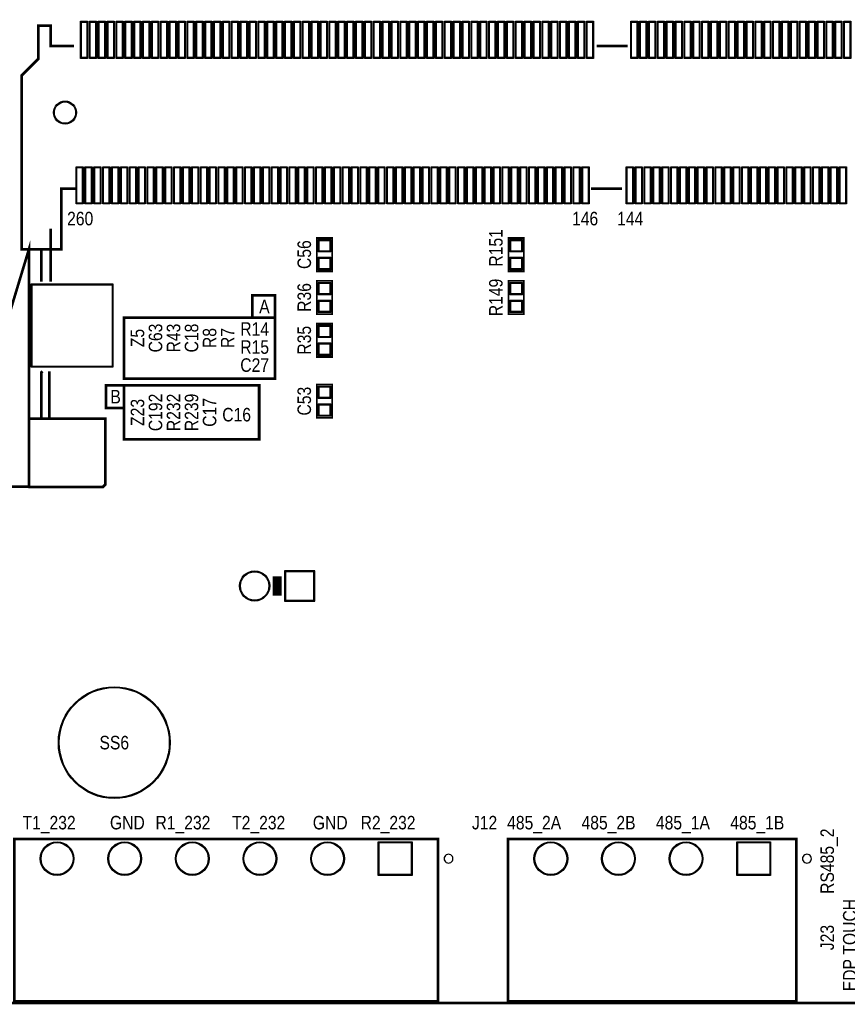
# Model space of a CAD drawing. Extents: x -13 to 137, y 0 to 99.
# Tile 2 of 14: x 10 to 57, y 0 to 55. Entities that reach past the tile are written whole.
import ezdxf
from ezdxf.enums import TextEntityAlignment as Align

# ---------------------------------------------------------------- set-up
doc = ezdxf.new("R2010")
doc.units = 0
for name, color, linetype in [('BG_OUTLINE', 80, 'CONTINUOUS'), ('BG_SILKSCREEN_TOP', 40, 'CONTINUOUS'), ('PG_SILKSCREEN_TOP', 7, 'CONTINUOUS'), ('PIN_SOLDERMASK_TOP', 200, 'CONTINUOUS'), ('PIN_TOP', 92, 'CONTINUOUS'), ('RD_SILKSCREEN_TOP', 6, 'CONTINUOUS')]:
    doc.layers.add(name, color=color, linetype=linetype)

msp = doc.modelspace()

# ---------------------------------------------------------------- linework, layer by layer
at = {"layer": 'BG_OUTLINE'}
msp.add_lwpolyline([(3.048, 0, -0.414214), (0, 3.048), (0, 78.951836, -0.414214), (3.048, 81.999836), (133.951726, 81.999836, -0.414214), (136.999726, 78.951836), (136.999726, 3.048, -0.414214), (133.951726, 0)], format="xyb", close=True, dxfattribs=at)
at = {"layer": 'BG_OUTLINE', "const_width": 0.1524}
msp.add_lwpolyline([(3.048, 0), (133.951726, 0)], dxfattribs=at)
at = {"layer": 'BG_SILKSCREEN_TOP', "const_width": 0.1524}
for points in [[(24.765, 38.608), (24.765, 39.878), (23.495, 39.878), (23.495, 38.608)], [(16.256, 38.608), (24.765, 38.608), (24.765, 35.179), (16.256, 35.179), (16.256, 38.608)], [(16.256, 33.528), (15.24, 33.528), (15.24, 34.798), (23.876, 34.798), (23.876, 31.75), (16.256, 31.75), (16.256, 34.798)]]:
    msp.add_lwpolyline(points, dxfattribs=at)
at = {"layer": 'PG_SILKSCREEN_TOP'}
for points, const_width in [([(13.44422, 53.917596), (12.136882, 53.917596), (12.136882, 55.067708), (11.436858, 55.067708), (11.436858, 53.201824), (10.486898, 52.252118), (10.486898, 42.46753), (12.73683, 42.46753), (12.73683, 45.884338), (13.555726, 45.884338)], 0.150114), ([(44.630594, 53.91785), (42.89298, 53.91785)], 0.150114), ([(44.317158, 45.884846), (42.579544, 45.884846)], 0.150114), ([(12.120372, 43.617896), (12.120372, 40.649144)], 0.150114), ([(10.904728, 29.085286), (8.154416, 29.085286), (8.13689, 29.06776), (8.13689, 33.317434), (10.904728, 42.46753), (10.904728, 29.085286), (10.922508, 29.06776), (15.061946, 29.06776), (15.200376, 29.205936), (15.200376, 32.917638), (10.841228, 32.917638)], 0.150114), ([(27.9908, 43.1038), (27.9908, 41.2242), (27.1272, 41.2242), (27.1272, 43.1038), (27.9908, 43.1038)], 0.1016), ([(38.7858, 43.1038), (38.7858, 41.2242), (37.9222, 41.2242), (37.9222, 43.1038), (38.7858, 43.1038)], 0.1016), ([(11.602974, 40.649144), (11.602974, 42.418)], 0.150114), ([(27.9908, 40.6908), (27.9908, 38.8112), (27.1272, 38.8112), (27.1272, 40.6908), (27.9908, 40.6908)], 0.1016), ([(37.9222, 38.8112), (37.9222, 40.6908), (38.7858, 40.6908), (38.7858, 38.8112), (37.9222, 38.8112)], 0.1016), ([(27.1272, 36.3982), (27.1272, 38.2778), (27.9908, 38.2778), (27.9908, 36.3982), (27.1272, 36.3982)], 0.1016), ([(11.602974, 32.867854), (11.602974, 35.523424), (11.666474, 35.586924)], 0.150114), ([(12.056872, 32.867854), (12.056872, 35.586924)], 0.150114), ([(27.1272, 32.9692), (27.1272, 34.8488), (27.9908, 34.8488), (27.9908, 32.9692), (27.1272, 32.9692)], 0.1016), ([(24.892, 24.04491), (24.892, 22.94509)], 0.500126), ([(10.083038, 9.232392), (33.94329, 9.232392), (33.94329, 0.082296), (10.083038, 0.082296), (10.083038, 9.232392)], 0.150114), ([(37.902896, 9.232392), (54.143148, 9.232392), (54.143148, 0.082296), (37.902896, 0.082296), (37.902896, 9.232392)], 0.150114)]:
    msp.add_lwpolyline(points, dxfattribs=dict(at, const_width=const_width))
for points in [[(34.79419, 8.128, 1), (34.29395, 8.128108, 1)], [(54.98719, 8.128, 1), (54.487138, 8.128108, 1)]]:
    msp.add_lwpolyline(points, format="xyb", close=True, dxfattribs=at)
at = {"layer": 'PIN_SOLDERMASK_TOP'}
for points in [[(14.211935, 55.318152), (14.211935, 53.21808), (13.811885, 53.21808), (13.811885, 55.318152)], [(14.712061, 55.318152), (14.712061, 53.21808), (14.312011, 53.21808), (14.312011, 55.318152)], [(15.211933, 55.318152), (15.211933, 53.21808), (14.811883, 53.21808), (14.811883, 55.318152)], [(15.712059, 55.318152), (15.712059, 53.21808), (15.312009, 53.21808), (15.312009, 55.318152)], [(16.211931, 55.318152), (16.211931, 53.21808), (15.811881, 53.21808), (15.811881, 55.318152)], [(16.712057, 55.318152), (16.712057, 53.21808), (16.312007, 53.21808), (16.312007, 55.318152)], [(17.211929, 55.318152), (17.211929, 53.21808), (16.811879, 53.21808), (16.811879, 55.318152)], [(17.712055, 55.318152), (17.712055, 53.21808), (17.312005, 53.21808), (17.312005, 55.318152)], [(18.211927, 55.318152), (18.211927, 53.21808), (17.811877, 53.21808), (17.811877, 55.318152)], [(18.712053, 55.318152), (18.712053, 53.21808), (18.312003, 53.21808), (18.312003, 55.318152)], [(19.211925, 55.318152), (19.211925, 53.21808), (18.811875, 53.21808), (18.811875, 55.318152)], [(19.712051, 55.318152), (19.712051, 53.21808), (19.312001, 53.21808), (19.312001, 55.318152)], [(20.211923, 55.318152), (20.211923, 53.21808), (19.811873, 53.21808), (19.811873, 55.318152)], [(20.712049, 55.318152), (20.712049, 53.21808), (20.311999, 53.21808), (20.311999, 55.318152)], [(21.211921, 55.318152), (21.211921, 53.21808), (20.811871, 53.21808), (20.811871, 55.318152)], [(21.712047, 55.318152), (21.712047, 53.21808), (21.311997, 53.21808), (21.311997, 55.318152)], [(22.211919, 55.318152), (22.211919, 53.21808), (21.811869, 53.21808), (21.811869, 55.318152)], [(22.712045, 55.318152), (22.712045, 53.21808), (22.311995, 53.21808), (22.311995, 55.318152)], [(23.211917, 55.318152), (23.211917, 53.21808), (22.811867, 53.21808), (22.811867, 55.318152)], [(23.712043, 55.318152), (23.712043, 53.21808), (23.311993, 53.21808), (23.311993, 55.318152)], [(24.211915, 55.318152), (24.211915, 53.21808), (23.811865, 53.21808), (23.811865, 55.318152)], [(24.712041, 55.318152), (24.712041, 53.21808), (24.311991, 53.21808), (24.311991, 55.318152)], [(25.211913, 55.318152), (25.211913, 53.21808), (24.811863, 53.21808), (24.811863, 55.318152)], [(25.712039, 55.318152), (25.712039, 53.21808), (25.311989, 53.21808), (25.311989, 55.318152)], [(26.211911, 55.318152), (26.211911, 53.21808), (25.811861, 53.21808), (25.811861, 55.318152)], [(26.712037, 55.318152), (26.712037, 53.21808), (26.311987, 53.21808), (26.311987, 55.318152)], [(27.211909, 55.318152), (27.211909, 53.21808), (26.811859, 53.21808), (26.811859, 55.318152)], [(27.712035, 55.318152), (27.712035, 53.21808), (27.311985, 53.21808), (27.311985, 55.318152)], [(28.211907, 55.318152), (28.211907, 53.21808), (27.811857, 53.21808), (27.811857, 55.318152)], [(28.712033, 55.318152), (28.712033, 53.21808), (28.311983, 53.21808), (28.311983, 55.318152)], [(29.211905, 55.318152), (29.211905, 53.21808), (28.811855, 53.21808), (28.811855, 55.318152)], [(29.712031, 55.318152), (29.712031, 53.21808), (29.311981, 53.21808), (29.311981, 55.318152)], [(30.211903, 55.318152), (30.211903, 53.21808), (29.811853, 53.21808), (29.811853, 55.318152)], [(30.712029, 55.318152), (30.712029, 53.21808), (30.311979, 53.21808), (30.311979, 55.318152)], [(31.211901, 55.318152), (31.211901, 53.21808), (30.811851, 53.21808), (30.811851, 55.318152)], [(31.712027, 55.318152), (31.712027, 53.21808), (31.311977, 53.21808), (31.311977, 55.318152)], [(32.211899, 55.318152), (32.211899, 53.21808), (31.811849, 53.21808), (31.811849, 55.318152)], [(32.712025, 55.318152), (32.712025, 53.21808), (32.311975, 53.21808), (32.311975, 55.318152)], [(33.211897, 55.318152), (33.211897, 53.21808), (32.811847, 53.21808), (32.811847, 55.318152)], [(33.712023, 55.318152), (33.712023, 53.21808), (33.311973, 53.21808), (33.311973, 55.318152)], [(34.211895, 55.318152), (34.211895, 53.21808), (33.811845, 53.21808), (33.811845, 55.318152)], [(34.712021, 55.318152), (34.712021, 53.21808), (34.311971, 53.21808), (34.311971, 55.318152)], [(35.211893, 55.318152), (35.211893, 53.21808), (34.811843, 53.21808), (34.811843, 55.318152)], [(35.712019, 55.318152), (35.712019, 53.21808), (35.311969, 53.21808), (35.311969, 55.318152)], [(36.211891, 55.318152), (36.211891, 53.21808), (35.811841, 53.21808), (35.811841, 55.318152)], [(36.712017, 55.318152), (36.712017, 53.21808), (36.311967, 53.21808), (36.311967, 55.318152)], [(37.211889, 55.318152), (37.211889, 53.21808), (36.811839, 53.21808), (36.811839, 55.318152)], [(37.712015, 55.318152), (37.712015, 53.21808), (37.311965, 53.21808), (37.311965, 55.318152)], [(38.211887, 55.318152), (38.211887, 53.21808), (37.811837, 53.21808), (37.811837, 55.318152)], [(38.712013, 55.318152), (38.712013, 53.21808), (38.311963, 53.21808), (38.311963, 55.318152)], [(39.212139, 55.318152), (39.212139, 53.21808), (38.812089, 53.21808), (38.812089, 55.318152)], [(39.712011, 55.318152), (39.712011, 53.21808), (39.311961, 53.21808), (39.311961, 55.318152)], [(40.212137, 55.318152), (40.212137, 53.21808), (39.812087, 53.21808), (39.812087, 55.318152)], [(40.712009, 55.318152), (40.712009, 53.21808), (40.311959, 53.21808), (40.311959, 55.318152)], [(41.212135, 55.318152), (41.212135, 53.21808), (40.812085, 53.21808), (40.812085, 55.318152)], [(41.712007, 55.318152), (41.712007, 53.21808), (41.311957, 53.21808), (41.311957, 55.318152)], [(42.212133, 55.318152), (42.212133, 53.21808), (41.812083, 53.21808), (41.812083, 55.318152)], [(42.712005, 55.318152), (42.712005, 53.21808), (42.311955, 53.21808), (42.311955, 55.318152)], [(45.211873, 55.318152), (45.211873, 53.21808), (44.811823, 53.21808), (44.811823, 55.318152)], [(45.711999, 55.318152), (45.711999, 53.21808), (45.311949, 53.21808), (45.311949, 55.318152)], [(46.211871, 55.318152), (46.211871, 53.21808), (45.811821, 53.21808), (45.811821, 55.318152)], [(46.711997, 55.318152), (46.711997, 53.21808), (46.311947, 53.21808), (46.311947, 55.318152)], [(47.211869, 55.318152), (47.211869, 53.21808), (46.811819, 53.21808), (46.811819, 55.318152)], [(47.711995, 55.318152), (47.711995, 53.21808), (47.311945, 53.21808), (47.311945, 55.318152)], [(48.211867, 55.318152), (48.211867, 53.21808), (47.811817, 53.21808), (47.811817, 55.318152)], [(48.711993, 55.318152), (48.711993, 53.21808), (48.311943, 53.21808), (48.311943, 55.318152)], [(49.211865, 55.318152), (49.211865, 53.21808), (48.811815, 53.21808), (48.811815, 55.318152)], [(49.711991, 55.318152), (49.711991, 53.21808), (49.311941, 53.21808), (49.311941, 55.318152)], [(50.211863, 55.318152), (50.211863, 53.21808), (49.811813, 53.21808), (49.811813, 55.318152)], [(50.711989, 55.318152), (50.711989, 53.21808), (50.311939, 53.21808), (50.311939, 55.318152)], [(51.211861, 55.318152), (51.211861, 53.21808), (50.811811, 53.21808), (50.811811, 55.318152)], [(51.711987, 55.318152), (51.711987, 53.21808), (51.311937, 53.21808), (51.311937, 55.318152)], [(52.211859, 55.318152), (52.211859, 53.21808), (51.811809, 53.21808), (51.811809, 55.318152)], [(52.711985, 55.318152), (52.711985, 53.21808), (52.311935, 53.21808), (52.311935, 55.318152)], [(53.211857, 55.318152), (53.211857, 53.21808), (52.811807, 53.21808), (52.811807, 55.318152)], [(53.711983, 55.318152), (53.711983, 53.21808), (53.311933, 53.21808), (53.311933, 55.318152)], [(54.211855, 55.318152), (54.211855, 53.21808), (53.811805, 53.21808), (53.811805, 55.318152)], [(54.711981, 55.318152), (54.711981, 53.21808), (54.311931, 53.21808), (54.311931, 55.318152)], [(55.211853, 55.318152), (55.211853, 53.21808), (54.811803, 53.21808), (54.811803, 55.318152)], [(55.711979, 55.318152), (55.711979, 53.21808), (55.311929, 53.21808), (55.311929, 55.318152)], [(56.211851, 55.318152), (56.211851, 53.21808), (55.811801, 53.21808), (55.811801, 55.318152)], [(56.711977, 55.318152), (56.711977, 53.21808), (56.311927, 53.21808), (56.311927, 55.318152)], [(57.211849, 55.318152), (57.211849, 53.21808), (56.811799, 53.21808), (56.811799, 55.318152)], [(13.961745, 47.118016), (13.961745, 45.017944), (13.561695, 45.017944), (13.561695, 47.118016)], [(14.461871, 47.118016), (14.461871, 45.017944), (14.061821, 45.017944), (14.061821, 47.118016)], [(14.961743, 47.118016), (14.961743, 45.017944), (14.561693, 45.017944), (14.561693, 47.118016)], [(15.461869, 47.118016), (15.461869, 45.017944), (15.061819, 45.017944), (15.061819, 47.118016)], [(15.961741, 47.118016), (15.961741, 45.017944), (15.561691, 45.017944), (15.561691, 47.118016)], [(16.461867, 47.118016), (16.461867, 45.017944), (16.061817, 45.017944), (16.061817, 47.118016)], [(16.961739, 47.118016), (16.961739, 45.017944), (16.561689, 45.017944), (16.561689, 47.118016)], [(17.461865, 47.118016), (17.461865, 45.017944), (17.061815, 45.017944), (17.061815, 47.118016)], [(17.961737, 47.118016), (17.961737, 45.017944), (17.561687, 45.017944), (17.561687, 47.118016)], [(18.461863, 47.118016), (18.461863, 45.017944), (18.061813, 45.017944), (18.061813, 47.118016)], [(18.961735, 47.118016), (18.961735, 45.017944), (18.561685, 45.017944), (18.561685, 47.118016)], [(19.461861, 47.118016), (19.461861, 45.017944), (19.061811, 45.017944), (19.061811, 47.118016)], [(19.961733, 47.118016), (19.961733, 45.017944), (19.561683, 45.017944), (19.561683, 47.118016)], [(20.461859, 47.118016), (20.461859, 45.017944), (20.061809, 45.017944), (20.061809, 47.118016)], [(20.961731, 47.118016), (20.961731, 45.017944), (20.561681, 45.017944), (20.561681, 47.118016)], [(21.461857, 47.118016), (21.461857, 45.017944), (21.061807, 45.017944), (21.061807, 47.118016)], [(21.961729, 47.118016), (21.961729, 45.017944), (21.561679, 45.017944), (21.561679, 47.118016)], [(22.461855, 47.118016), (22.461855, 45.017944), (22.061805, 45.017944), (22.061805, 47.118016)], [(22.961727, 47.118016), (22.961727, 45.017944), (22.561677, 45.017944), (22.561677, 47.118016)], [(23.461853, 47.118016), (23.461853, 45.017944), (23.061803, 45.017944), (23.061803, 47.118016)], [(23.961725, 47.118016), (23.961725, 45.017944), (23.561675, 45.017944), (23.561675, 47.118016)], [(24.461851, 47.118016), (24.461851, 45.017944), (24.061801, 45.017944), (24.061801, 47.118016)], [(24.961723, 47.118016), (24.961723, 45.017944), (24.561673, 45.017944), (24.561673, 47.118016)], [(25.461849, 47.118016), (25.461849, 45.017944), (25.061799, 45.017944), (25.061799, 47.118016)], [(25.961721, 47.118016), (25.961721, 45.017944), (25.561671, 45.017944), (25.561671, 47.118016)], [(26.461847, 47.118016), (26.461847, 45.017944), (26.061797, 45.017944), (26.061797, 47.118016)], [(26.961719, 47.118016), (26.961719, 45.017944), (26.561669, 45.017944), (26.561669, 47.118016)], [(27.461845, 47.118016), (27.461845, 45.017944), (27.061795, 45.017944), (27.061795, 47.118016)], [(27.961717, 47.118016), (27.961717, 45.017944), (27.561667, 45.017944), (27.561667, 47.118016)], [(28.461843, 47.118016), (28.461843, 45.017944), (28.061793, 45.017944), (28.061793, 47.118016)], [(28.961715, 47.118016), (28.961715, 45.017944), (28.561665, 45.017944), (28.561665, 47.118016)], [(29.461841, 47.118016), (29.461841, 45.017944), (29.061791, 45.017944), (29.061791, 47.118016)], [(29.961713, 47.118016), (29.961713, 45.017944), (29.561663, 45.017944), (29.561663, 47.118016)], [(30.461839, 47.118016), (30.461839, 45.017944), (30.061789, 45.017944), (30.061789, 47.118016)], [(30.961711, 47.118016), (30.961711, 45.017944), (30.561661, 45.017944), (30.561661, 47.118016)], [(31.461837, 47.118016), (31.461837, 45.017944), (31.061787, 45.017944), (31.061787, 47.118016)], [(31.961709, 47.118016), (31.961709, 45.017944), (31.561659, 45.017944), (31.561659, 47.118016)], [(32.461835, 47.118016), (32.461835, 45.017944), (32.061785, 45.017944), (32.061785, 47.118016)], [(32.961707, 47.118016), (32.961707, 45.017944), (32.561657, 45.017944), (32.561657, 47.118016)], [(33.461833, 47.118016), (33.461833, 45.017944), (33.061783, 45.017944), (33.061783, 47.118016)], [(33.961705, 47.118016), (33.961705, 45.017944), (33.561655, 45.017944), (33.561655, 47.118016)], [(34.461831, 47.118016), (34.461831, 45.017944), (34.061781, 45.017944), (34.061781, 47.118016)], [(34.961703, 47.118016), (34.961703, 45.017944), (34.561653, 45.017944), (34.561653, 47.118016)], [(35.461829, 47.118016), (35.461829, 45.017944), (35.061779, 45.017944), (35.061779, 47.118016)], [(35.961701, 47.118016), (35.961701, 45.017944), (35.561651, 45.017944), (35.561651, 47.118016)], [(36.461827, 47.118016), (36.461827, 45.017944), (36.061777, 45.017944), (36.061777, 47.118016)], [(36.961699, 47.118016), (36.961699, 45.017944), (36.561649, 45.017944), (36.561649, 47.118016)], [(37.461825, 47.118016), (37.461825, 45.017944), (37.061775, 45.017944), (37.061775, 47.118016)], [(37.961697, 47.118016), (37.961697, 45.017944), (37.561647, 45.017944), (37.561647, 47.118016)], [(38.461823, 47.118016), (38.461823, 45.017944), (38.061773, 45.017944), (38.061773, 47.118016)], [(38.961695, 47.118016), (38.961695, 45.017944), (38.561645, 45.017944), (38.561645, 47.118016)], [(39.461821, 47.118016), (39.461821, 45.017944), (39.061771, 45.017944), (39.061771, 47.118016)], [(39.961693, 47.118016), (39.961693, 45.017944), (39.561643, 45.017944), (39.561643, 47.118016)], [(40.461819, 47.118016), (40.461819, 45.017944), (40.061769, 45.017944), (40.061769, 47.118016)], [(40.961691, 47.118016), (40.961691, 45.017944), (40.561641, 45.017944), (40.561641, 47.118016)], [(41.461817, 47.118016), (41.461817, 45.017944), (41.061767, 45.017944), (41.061767, 47.118016)], [(41.961689, 47.118016), (41.961689, 45.017944), (41.561639, 45.017944), (41.561639, 47.118016)], [(42.461815, 47.118016), (42.461815, 45.017944), (42.061765, 45.017944), (42.061765, 47.118016)], [(44.961937, 47.118016), (44.961937, 45.017944), (44.561887, 45.017944), (44.561887, 47.118016)], [(45.462063, 47.118016), (45.462063, 45.017944), (45.062013, 45.017944), (45.062013, 47.118016)], [(45.961935, 47.118016), (45.961935, 45.017944), (45.561885, 45.017944), (45.561885, 47.118016)], [(46.462061, 47.118016), (46.462061, 45.017944), (46.062011, 45.017944), (46.062011, 47.118016)], [(46.961933, 47.118016), (46.961933, 45.017944), (46.561883, 45.017944), (46.561883, 47.118016)], [(47.462059, 47.118016), (47.462059, 45.017944), (47.062009, 45.017944), (47.062009, 47.118016)], [(47.961931, 47.118016), (47.961931, 45.017944), (47.561881, 45.017944), (47.561881, 47.118016)], [(48.462057, 47.118016), (48.462057, 45.017944), (48.062007, 45.017944), (48.062007, 47.118016)], [(48.961929, 47.118016), (48.961929, 45.017944), (48.561879, 45.017944), (48.561879, 47.118016)], [(49.462055, 47.118016), (49.462055, 45.017944), (49.062005, 45.017944), (49.062005, 47.118016)], [(49.961927, 47.118016), (49.961927, 45.017944), (49.561877, 45.017944), (49.561877, 47.118016)], [(50.462053, 47.118016), (50.462053, 45.017944), (50.062003, 45.017944), (50.062003, 47.118016)], [(50.961925, 47.118016), (50.961925, 45.017944), (50.561875, 45.017944), (50.561875, 47.118016)], [(51.462051, 47.118016), (51.462051, 45.017944), (51.062001, 45.017944), (51.062001, 47.118016)], [(51.961923, 47.118016), (51.961923, 45.017944), (51.561873, 45.017944), (51.561873, 47.118016)], [(52.462049, 47.118016), (52.462049, 45.017944), (52.061999, 45.017944), (52.061999, 47.118016)], [(52.961921, 47.118016), (52.961921, 45.017944), (52.561871, 45.017944), (52.561871, 47.118016)], [(53.462047, 47.118016), (53.462047, 45.017944), (53.061997, 45.017944), (53.061997, 47.118016)], [(53.961919, 47.118016), (53.961919, 45.017944), (53.561869, 45.017944), (53.561869, 47.118016)], [(54.462045, 47.118016), (54.462045, 45.017944), (54.061995, 45.017944), (54.061995, 47.118016)], [(54.961917, 47.118016), (54.961917, 45.017944), (54.561867, 45.017944), (54.561867, 47.118016)], [(55.462043, 47.118016), (55.462043, 45.017944), (55.061993, 45.017944), (55.061993, 47.118016)], [(55.961915, 47.118016), (55.961915, 45.017944), (55.561865, 45.017944), (55.561865, 47.118016)], [(56.462041, 47.118016), (56.462041, 45.017944), (56.061991, 45.017944), (56.061991, 47.118016)], [(56.961913, 47.118016), (56.961913, 45.017944), (56.561863, 45.017944), (56.561863, 47.118016)], [(27.20848, 43.014392), (27.90952, 43.014392), (27.90952, 42.313352), (27.20848, 42.313352)], [(38.00348, 43.014392), (38.70452, 43.014392), (38.70452, 42.313352), (38.00348, 42.313352)], [(27.20848, 42.014648), (27.90952, 42.014648), (27.90952, 41.313608), (27.20848, 41.313608)], [(38.00348, 42.014648), (38.70452, 42.014648), (38.70452, 41.313608), (38.00348, 41.313608)], [(15.636748, 40.51808), (15.636748, 35.818064), (11.036808, 35.818064), (11.036808, 40.51808)], [(27.20848, 40.601392), (27.90952, 40.601392), (27.90952, 39.900352), (27.20848, 39.900352)], [(38.70452, 39.900352), (38.00348, 39.900352), (38.00348, 40.601392), (38.70452, 40.601392)], [(27.20848, 39.601648), (27.90952, 39.601648), (27.90952, 38.900608), (27.20848, 38.900608)], [(38.70452, 38.900608), (38.00348, 38.900608), (38.00348, 39.601648), (38.70452, 39.601648)], [(27.90952, 37.487352), (27.20848, 37.487352), (27.20848, 38.188392), (27.90952, 38.188392)], [(27.90952, 36.487608), (27.20848, 36.487608), (27.20848, 37.188648), (27.90952, 37.188648)], [(27.90952, 34.058352), (27.20848, 34.058352), (27.20848, 34.759392), (27.90952, 34.759392)], [(27.90952, 33.058608), (27.20848, 33.058608), (27.20848, 33.759648), (27.90952, 33.759648)], [(27.012138, 22.644862), (27.012138, 24.344884), (25.312116, 24.344884), (25.312116, 22.644862)], [(32.488124, 9.082278), (32.488124, 7.182358), (30.588204, 7.182358), (30.588204, 9.082278)], [(52.687982, 9.082278), (52.687982, 7.182358), (50.788062, 7.182358), (50.788062, 9.082278)]]:
    msp.add_lwpolyline(points, close=True, dxfattribs=at)
for centre, radius in [((12.936982, 50.168048), 0.649986), ((23.622, 23.495), 0.850011), ((15.711932, 14.667992), 3.149981), ((12.488164, 8.132318), 0.94996), ((16.298164, 8.132318), 0.94996), ((20.108164, 8.132318), 0.94996), ((23.918164, 8.132318), 0.94996), ((27.728164, 8.132318), 0.94996), ((40.308022, 8.132318), 0.94996), ((44.118022, 8.132318), 0.94996), ((47.928022, 8.132318), 0.94996)]:
    msp.add_circle(centre, radius, dxfattribs=at)
at = {"layer": 'PIN_TOP'}
for points in [[(14.161897, 55.268114), (14.161897, 53.268118), (13.861923, 53.268118), (13.861923, 55.268114)], [(14.662023, 55.268114), (14.662023, 53.268118), (14.362049, 53.268118), (14.362049, 55.268114)], [(15.161895, 55.268114), (15.161895, 53.268118), (14.861921, 53.268118), (14.861921, 55.268114)], [(15.662021, 55.268114), (15.662021, 53.268118), (15.362047, 53.268118), (15.362047, 55.268114)], [(16.161893, 55.268114), (16.161893, 53.268118), (15.861919, 53.268118), (15.861919, 55.268114)], [(16.662019, 55.268114), (16.662019, 53.268118), (16.362045, 53.268118), (16.362045, 55.268114)], [(17.161891, 55.268114), (17.161891, 53.268118), (16.861917, 53.268118), (16.861917, 55.268114)], [(17.662017, 55.268114), (17.662017, 53.268118), (17.362043, 53.268118), (17.362043, 55.268114)], [(18.161889, 55.268114), (18.161889, 53.268118), (17.861915, 53.268118), (17.861915, 55.268114)], [(18.662015, 55.268114), (18.662015, 53.268118), (18.362041, 53.268118), (18.362041, 55.268114)], [(19.161887, 55.268114), (19.161887, 53.268118), (18.861913, 53.268118), (18.861913, 55.268114)], [(19.662013, 55.268114), (19.662013, 53.268118), (19.362039, 53.268118), (19.362039, 55.268114)], [(20.161885, 55.268114), (20.161885, 53.268118), (19.861911, 53.268118), (19.861911, 55.268114)], [(20.662011, 55.268114), (20.662011, 53.268118), (20.362037, 53.268118), (20.362037, 55.268114)], [(21.161883, 55.268114), (21.161883, 53.268118), (20.861909, 53.268118), (20.861909, 55.268114)], [(21.662009, 55.268114), (21.662009, 53.268118), (21.362035, 53.268118), (21.362035, 55.268114)], [(22.161881, 55.268114), (22.161881, 53.268118), (21.861907, 53.268118), (21.861907, 55.268114)], [(22.662007, 55.268114), (22.662007, 53.268118), (22.362033, 53.268118), (22.362033, 55.268114)], [(23.161879, 55.268114), (23.161879, 53.268118), (22.861905, 53.268118), (22.861905, 55.268114)], [(23.662005, 55.268114), (23.662005, 53.268118), (23.362031, 53.268118), (23.362031, 55.268114)], [(24.161877, 55.268114), (24.161877, 53.268118), (23.861903, 53.268118), (23.861903, 55.268114)], [(24.662003, 55.268114), (24.662003, 53.268118), (24.362029, 53.268118), (24.362029, 55.268114)], [(25.161875, 55.268114), (25.161875, 53.268118), (24.861901, 53.268118), (24.861901, 55.268114)], [(25.662001, 55.268114), (25.662001, 53.268118), (25.362027, 53.268118), (25.362027, 55.268114)], [(26.161873, 55.268114), (26.161873, 53.268118), (25.861899, 53.268118), (25.861899, 55.268114)], [(26.661999, 55.268114), (26.661999, 53.268118), (26.362025, 53.268118), (26.362025, 55.268114)], [(27.161871, 55.268114), (27.161871, 53.268118), (26.861897, 53.268118), (26.861897, 55.268114)], [(27.661997, 55.268114), (27.661997, 53.268118), (27.362023, 53.268118), (27.362023, 55.268114)], [(28.161869, 55.268114), (28.161869, 53.268118), (27.861895, 53.268118), (27.861895, 55.268114)], [(28.661995, 55.268114), (28.661995, 53.268118), (28.362021, 53.268118), (28.362021, 55.268114)], [(29.161867, 55.268114), (29.161867, 53.268118), (28.861893, 53.268118), (28.861893, 55.268114)], [(29.661993, 55.268114), (29.661993, 53.268118), (29.362019, 53.268118), (29.362019, 55.268114)], [(30.161865, 55.268114), (30.161865, 53.268118), (29.861891, 53.268118), (29.861891, 55.268114)], [(30.661991, 55.268114), (30.661991, 53.268118), (30.362017, 53.268118), (30.362017, 55.268114)], [(31.161863, 55.268114), (31.161863, 53.268118), (30.861889, 53.268118), (30.861889, 55.268114)], [(31.661989, 55.268114), (31.661989, 53.268118), (31.362015, 53.268118), (31.362015, 55.268114)], [(32.161861, 55.268114), (32.161861, 53.268118), (31.861887, 53.268118), (31.861887, 55.268114)], [(32.661987, 55.268114), (32.661987, 53.268118), (32.362013, 53.268118), (32.362013, 55.268114)], [(33.161859, 55.268114), (33.161859, 53.268118), (32.861885, 53.268118), (32.861885, 55.268114)], [(33.661985, 55.268114), (33.661985, 53.268118), (33.362011, 53.268118), (33.362011, 55.268114)], [(34.161857, 55.268114), (34.161857, 53.268118), (33.861883, 53.268118), (33.861883, 55.268114)], [(34.661983, 55.268114), (34.661983, 53.268118), (34.362009, 53.268118), (34.362009, 55.268114)], [(35.161855, 55.268114), (35.161855, 53.268118), (34.861881, 53.268118), (34.861881, 55.268114)], [(35.661981, 55.268114), (35.661981, 53.268118), (35.362007, 53.268118), (35.362007, 55.268114)], [(36.161853, 55.268114), (36.161853, 53.268118), (35.861879, 53.268118), (35.861879, 55.268114)], [(36.661979, 55.268114), (36.661979, 53.268118), (36.362005, 53.268118), (36.362005, 55.268114)], [(37.161851, 55.268114), (37.161851, 53.268118), (36.861877, 53.268118), (36.861877, 55.268114)], [(37.661977, 55.268114), (37.661977, 53.268118), (37.362003, 53.268118), (37.362003, 55.268114)], [(38.161849, 55.268114), (38.161849, 53.268118), (37.861875, 53.268118), (37.861875, 55.268114)], [(38.661975, 55.268114), (38.661975, 53.268118), (38.362001, 53.268118), (38.362001, 55.268114)], [(39.162101, 55.268114), (39.162101, 53.268118), (38.862127, 53.268118), (38.862127, 55.268114)], [(39.661973, 55.268114), (39.661973, 53.268118), (39.361999, 53.268118), (39.361999, 55.268114)], [(40.162099, 55.268114), (40.162099, 53.268118), (39.862125, 53.268118), (39.862125, 55.268114)], [(40.661971, 55.268114), (40.661971, 53.268118), (40.361997, 53.268118), (40.361997, 55.268114)], [(41.162097, 55.268114), (41.162097, 53.268118), (40.862123, 53.268118), (40.862123, 55.268114)], [(41.661969, 55.268114), (41.661969, 53.268118), (41.361995, 53.268118), (41.361995, 55.268114)], [(42.162095, 55.268114), (42.162095, 53.268118), (41.862121, 53.268118), (41.862121, 55.268114)], [(42.661967, 55.268114), (42.661967, 53.268118), (42.361993, 53.268118), (42.361993, 55.268114)], [(45.161835, 55.268114), (45.161835, 53.268118), (44.861861, 53.268118), (44.861861, 55.268114)], [(45.661961, 55.268114), (45.661961, 53.268118), (45.361987, 53.268118), (45.361987, 55.268114)], [(46.161833, 55.268114), (46.161833, 53.268118), (45.861859, 53.268118), (45.861859, 55.268114)], [(46.661959, 55.268114), (46.661959, 53.268118), (46.361985, 53.268118), (46.361985, 55.268114)], [(47.161831, 55.268114), (47.161831, 53.268118), (46.861857, 53.268118), (46.861857, 55.268114)], [(47.661957, 55.268114), (47.661957, 53.268118), (47.361983, 53.268118), (47.361983, 55.268114)], [(48.161829, 55.268114), (48.161829, 53.268118), (47.861855, 53.268118), (47.861855, 55.268114)], [(48.661955, 55.268114), (48.661955, 53.268118), (48.361981, 53.268118), (48.361981, 55.268114)], [(49.161827, 55.268114), (49.161827, 53.268118), (48.861853, 53.268118), (48.861853, 55.268114)], [(49.661953, 55.268114), (49.661953, 53.268118), (49.361979, 53.268118), (49.361979, 55.268114)], [(50.161825, 55.268114), (50.161825, 53.268118), (49.861851, 53.268118), (49.861851, 55.268114)], [(50.661951, 55.268114), (50.661951, 53.268118), (50.361977, 53.268118), (50.361977, 55.268114)], [(51.161823, 55.268114), (51.161823, 53.268118), (50.861849, 53.268118), (50.861849, 55.268114)], [(51.661949, 55.268114), (51.661949, 53.268118), (51.361975, 53.268118), (51.361975, 55.268114)], [(52.161821, 55.268114), (52.161821, 53.268118), (51.861847, 53.268118), (51.861847, 55.268114)], [(52.661947, 55.268114), (52.661947, 53.268118), (52.361973, 53.268118), (52.361973, 55.268114)], [(53.161819, 55.268114), (53.161819, 53.268118), (52.861845, 53.268118), (52.861845, 55.268114)], [(53.661945, 55.268114), (53.661945, 53.268118), (53.361971, 53.268118), (53.361971, 55.268114)], [(54.161817, 55.268114), (54.161817, 53.268118), (53.861843, 53.268118), (53.861843, 55.268114)], [(54.661943, 55.268114), (54.661943, 53.268118), (54.361969, 53.268118), (54.361969, 55.268114)], [(55.161815, 55.268114), (55.161815, 53.268118), (54.861841, 53.268118), (54.861841, 55.268114)], [(55.661941, 55.268114), (55.661941, 53.268118), (55.361967, 53.268118), (55.361967, 55.268114)], [(56.161813, 55.268114), (56.161813, 53.268118), (55.861839, 53.268118), (55.861839, 55.268114)], [(56.661939, 55.268114), (56.661939, 53.268118), (56.361965, 53.268118), (56.361965, 55.268114)], [(57.161811, 55.268114), (57.161811, 53.268118), (56.861837, 53.268118), (56.861837, 55.268114)], [(13.911707, 47.067978), (13.911707, 45.067982), (13.611733, 45.067982), (13.611733, 47.067978)], [(14.411833, 47.067978), (14.411833, 45.067982), (14.111859, 45.067982), (14.111859, 47.067978)], [(14.911705, 47.067978), (14.911705, 45.067982), (14.611731, 45.067982), (14.611731, 47.067978)], [(15.411831, 47.067978), (15.411831, 45.067982), (15.111857, 45.067982), (15.111857, 47.067978)], [(15.911703, 47.067978), (15.911703, 45.067982), (15.611729, 45.067982), (15.611729, 47.067978)], [(16.411829, 47.067978), (16.411829, 45.067982), (16.111855, 45.067982), (16.111855, 47.067978)], [(16.911701, 47.067978), (16.911701, 45.067982), (16.611727, 45.067982), (16.611727, 47.067978)], [(17.411827, 47.067978), (17.411827, 45.067982), (17.111853, 45.067982), (17.111853, 47.067978)], [(17.911699, 47.067978), (17.911699, 45.067982), (17.611725, 45.067982), (17.611725, 47.067978)], [(18.411825, 47.067978), (18.411825, 45.067982), (18.111851, 45.067982), (18.111851, 47.067978)], [(18.911697, 47.067978), (18.911697, 45.067982), (18.611723, 45.067982), (18.611723, 47.067978)], [(19.411823, 47.067978), (19.411823, 45.067982), (19.111849, 45.067982), (19.111849, 47.067978)], [(19.911695, 47.067978), (19.911695, 45.067982), (19.611721, 45.067982), (19.611721, 47.067978)], [(20.411821, 47.067978), (20.411821, 45.067982), (20.111847, 45.067982), (20.111847, 47.067978)], [(20.911693, 47.067978), (20.911693, 45.067982), (20.611719, 45.067982), (20.611719, 47.067978)], [(21.411819, 47.067978), (21.411819, 45.067982), (21.111845, 45.067982), (21.111845, 47.067978)], [(21.911691, 47.067978), (21.911691, 45.067982), (21.611717, 45.067982), (21.611717, 47.067978)], [(22.411817, 47.067978), (22.411817, 45.067982), (22.111843, 45.067982), (22.111843, 47.067978)], [(22.911689, 47.067978), (22.911689, 45.067982), (22.611715, 45.067982), (22.611715, 47.067978)], [(23.411815, 47.067978), (23.411815, 45.067982), (23.111841, 45.067982), (23.111841, 47.067978)], [(23.911687, 47.067978), (23.911687, 45.067982), (23.611713, 45.067982), (23.611713, 47.067978)], [(24.411813, 47.067978), (24.411813, 45.067982), (24.111839, 45.067982), (24.111839, 47.067978)], [(24.911685, 47.067978), (24.911685, 45.067982), (24.611711, 45.067982), (24.611711, 47.067978)], [(25.411811, 47.067978), (25.411811, 45.067982), (25.111837, 45.067982), (25.111837, 47.067978)], [(25.911683, 47.067978), (25.911683, 45.067982), (25.611709, 45.067982), (25.611709, 47.067978)], [(26.411809, 47.067978), (26.411809, 45.067982), (26.111835, 45.067982), (26.111835, 47.067978)], [(26.911681, 47.067978), (26.911681, 45.067982), (26.611707, 45.067982), (26.611707, 47.067978)], [(27.411807, 47.067978), (27.411807, 45.067982), (27.111833, 45.067982), (27.111833, 47.067978)], [(27.911679, 47.067978), (27.911679, 45.067982), (27.611705, 45.067982), (27.611705, 47.067978)], [(28.411805, 47.067978), (28.411805, 45.067982), (28.111831, 45.067982), (28.111831, 47.067978)], [(28.911677, 47.067978), (28.911677, 45.067982), (28.611703, 45.067982), (28.611703, 47.067978)], [(29.411803, 47.067978), (29.411803, 45.067982), (29.111829, 45.067982), (29.111829, 47.067978)], [(29.911675, 47.067978), (29.911675, 45.067982), (29.611701, 45.067982), (29.611701, 47.067978)], [(30.411801, 47.067978), (30.411801, 45.067982), (30.111827, 45.067982), (30.111827, 47.067978)], [(30.911673, 47.067978), (30.911673, 45.067982), (30.611699, 45.067982), (30.611699, 47.067978)], [(31.411799, 47.067978), (31.411799, 45.067982), (31.111825, 45.067982), (31.111825, 47.067978)], [(31.911671, 47.067978), (31.911671, 45.067982), (31.611697, 45.067982), (31.611697, 47.067978)], [(32.411797, 47.067978), (32.411797, 45.067982), (32.111823, 45.067982), (32.111823, 47.067978)], [(32.911669, 47.067978), (32.911669, 45.067982), (32.611695, 45.067982), (32.611695, 47.067978)], [(33.411795, 47.067978), (33.411795, 45.067982), (33.111821, 45.067982), (33.111821, 47.067978)], [(33.911667, 47.067978), (33.911667, 45.067982), (33.611693, 45.067982), (33.611693, 47.067978)], [(34.411793, 47.067978), (34.411793, 45.067982), (34.111819, 45.067982), (34.111819, 47.067978)], [(34.911665, 47.067978), (34.911665, 45.067982), (34.611691, 45.067982), (34.611691, 47.067978)], [(35.411791, 47.067978), (35.411791, 45.067982), (35.111817, 45.067982), (35.111817, 47.067978)], [(35.911663, 47.067978), (35.911663, 45.067982), (35.611689, 45.067982), (35.611689, 47.067978)], [(36.411789, 47.067978), (36.411789, 45.067982), (36.111815, 45.067982), (36.111815, 47.067978)], [(36.911661, 47.067978), (36.911661, 45.067982), (36.611687, 45.067982), (36.611687, 47.067978)], [(37.411787, 47.067978), (37.411787, 45.067982), (37.111813, 45.067982), (37.111813, 47.067978)], [(37.911659, 47.067978), (37.911659, 45.067982), (37.611685, 45.067982), (37.611685, 47.067978)], [(38.411785, 47.067978), (38.411785, 45.067982), (38.111811, 45.067982), (38.111811, 47.067978)], [(38.911657, 47.067978), (38.911657, 45.067982), (38.611683, 45.067982), (38.611683, 47.067978)], [(39.411783, 47.067978), (39.411783, 45.067982), (39.111809, 45.067982), (39.111809, 47.067978)], [(39.911655, 47.067978), (39.911655, 45.067982), (39.611681, 45.067982), (39.611681, 47.067978)], [(40.411781, 47.067978), (40.411781, 45.067982), (40.111807, 45.067982), (40.111807, 47.067978)], [(40.911653, 47.067978), (40.911653, 45.067982), (40.611679, 45.067982), (40.611679, 47.067978)], [(41.411779, 47.067978), (41.411779, 45.067982), (41.111805, 45.067982), (41.111805, 47.067978)], [(41.911651, 47.067978), (41.911651, 45.067982), (41.611677, 45.067982), (41.611677, 47.067978)], [(42.411777, 47.067978), (42.411777, 45.067982), (42.111803, 45.067982), (42.111803, 47.067978)], [(44.911899, 47.067978), (44.911899, 45.067982), (44.611925, 45.067982), (44.611925, 47.067978)], [(45.412025, 47.067978), (45.412025, 45.067982), (45.112051, 45.067982), (45.112051, 47.067978)], [(45.911897, 47.067978), (45.911897, 45.067982), (45.611923, 45.067982), (45.611923, 47.067978)], [(46.412023, 47.067978), (46.412023, 45.067982), (46.112049, 45.067982), (46.112049, 47.067978)], [(46.911895, 47.067978), (46.911895, 45.067982), (46.611921, 45.067982), (46.611921, 47.067978)], [(47.412021, 47.067978), (47.412021, 45.067982), (47.112047, 45.067982), (47.112047, 47.067978)], [(47.911893, 47.067978), (47.911893, 45.067982), (47.611919, 45.067982), (47.611919, 47.067978)], [(48.412019, 47.067978), (48.412019, 45.067982), (48.112045, 45.067982), (48.112045, 47.067978)], [(48.911891, 47.067978), (48.911891, 45.067982), (48.611917, 45.067982), (48.611917, 47.067978)], [(49.412017, 47.067978), (49.412017, 45.067982), (49.112043, 45.067982), (49.112043, 47.067978)], [(49.911889, 47.067978), (49.911889, 45.067982), (49.611915, 45.067982), (49.611915, 47.067978)], [(50.412015, 47.067978), (50.412015, 45.067982), (50.112041, 45.067982), (50.112041, 47.067978)], [(50.911887, 47.067978), (50.911887, 45.067982), (50.611913, 45.067982), (50.611913, 47.067978)], [(51.412013, 47.067978), (51.412013, 45.067982), (51.112039, 45.067982), (51.112039, 47.067978)], [(51.911885, 47.067978), (51.911885, 45.067982), (51.611911, 45.067982), (51.611911, 47.067978)], [(52.412011, 47.067978), (52.412011, 45.067982), (52.112037, 45.067982), (52.112037, 47.067978)], [(52.911883, 47.067978), (52.911883, 45.067982), (52.611909, 45.067982), (52.611909, 47.067978)], [(53.412009, 47.067978), (53.412009, 45.067982), (53.112035, 45.067982), (53.112035, 47.067978)], [(53.911881, 47.067978), (53.911881, 45.067982), (53.611907, 45.067982), (53.611907, 47.067978)], [(54.412007, 47.067978), (54.412007, 45.067982), (54.112033, 45.067982), (54.112033, 47.067978)], [(54.911879, 47.067978), (54.911879, 45.067982), (54.611905, 45.067982), (54.611905, 47.067978)], [(55.412005, 47.067978), (55.412005, 45.067982), (55.112031, 45.067982), (55.112031, 47.067978)], [(55.911877, 47.067978), (55.911877, 45.067982), (55.611903, 45.067982), (55.611903, 47.067978)], [(56.412003, 47.067978), (56.412003, 45.067982), (56.112029, 45.067982), (56.112029, 47.067978)], [(56.911875, 47.067978), (56.911875, 45.067982), (56.611901, 45.067982), (56.611901, 47.067978)], [(27.25928, 42.963592), (27.85872, 42.963592), (27.85872, 42.364152), (27.25928, 42.364152)], [(38.05428, 42.963592), (38.65372, 42.963592), (38.65372, 42.364152), (38.05428, 42.364152)], [(27.25928, 41.963848), (27.85872, 41.963848), (27.85872, 41.364408), (27.25928, 41.364408)], [(38.05428, 41.963848), (38.65372, 41.963848), (38.65372, 41.364408), (38.05428, 41.364408)], [(27.25928, 40.550592), (27.85872, 40.550592), (27.85872, 39.951152), (27.25928, 39.951152)], [(38.65372, 39.951152), (38.05428, 39.951152), (38.05428, 40.550592), (38.65372, 40.550592)], [(15.586837, 40.468042), (15.586837, 35.868102), (11.086719, 35.868102), (11.086719, 40.468042)], [(27.25928, 39.550848), (27.85872, 39.550848), (27.85872, 38.951408), (27.25928, 38.951408)], [(38.65372, 38.951408), (38.05428, 38.951408), (38.05428, 39.550848), (38.65372, 39.550848)], [(27.85872, 37.538152), (27.25928, 37.538152), (27.25928, 38.137592), (27.85872, 38.137592)], [(27.85872, 36.538408), (27.25928, 36.538408), (27.25928, 37.137848), (27.85872, 37.137848)], [(27.85872, 34.109152), (27.25928, 34.109152), (27.25928, 34.708592), (27.85872, 34.708592)], [(27.85872, 33.109408), (27.25928, 33.109408), (27.25928, 33.708848), (27.85872, 33.708848)], [(26.9621, 22.6949), (26.9621, 24.294846), (25.362154, 24.294846), (25.362154, 22.6949)], [(32.438213, 9.032367), (32.438213, 7.232269), (30.638115, 7.232269), (30.638115, 9.032367)], [(52.638071, 9.032367), (52.638071, 7.232269), (50.837973, 7.232269), (50.837973, 9.032367)]]:
    msp.add_lwpolyline(points, close=True, dxfattribs=at)
for centre, radius in [((12.936982, 50.168048), 0.599948), ((23.622, 23.495), 0.799973), ((15.711932, 14.667992), 3.099943), ((12.488164, 8.132318), 0.900049), ((16.298164, 8.132318), 0.900049), ((20.108164, 8.132318), 0.900049), ((23.918164, 8.132318), 0.900049), ((27.728164, 8.132318), 0.900049), ((40.308022, 8.132318), 0.900049), ((44.118022, 8.132318), 0.900049), ((47.928022, 8.132318), 0.900049)]:
    msp.add_circle(centre, radius, dxfattribs=at)

# ---------------------------------------------------------------- texts
at = {"layer": 'BG_SILKSCREEN_TOP', "width": 0.866667}
for s, p in [('A', (23.876, 38.862)), ('B', (15.494, 33.782)), ('T1_232', (10.541, 9.779)), ('GND', (15.4686, 9.779)), ('R1_232', (18.034, 9.779)), ('T2_232', (22.352, 9.779)), ('GND', (26.8986, 9.779)), ('R2_232', (29.591, 9.779)), ('485_2A', (37.846, 9.779)), ('485_2B', (42.037, 9.779)), ('485_1A', (46.228, 9.779)), ('485_1B', (50.419, 9.779))]:
    msp.add_text(s, height=0.762, dxfattribs=at).set_placement(p)
for s, p in [('RS485_2', (56.261, 6.1468)), ('EDP TOUCH', (57.531, 0.6604))]:
    msp.add_text(s, height=0.762, rotation=90, dxfattribs=at).set_placement(p)
at = {"layer": 'PG_SILKSCREEN_TOP', "width": 0.866667}
for s, p in [('260', (13.0556, 43.815)), ('146', (41.5036, 43.815)), ('144', (44.0436, 43.815))]:
    msp.add_text(s, height=0.762, dxfattribs=at).set_placement(p)
at = {"layer": 'RD_SILKSCREEN_TOP', "width": 0.866667}
for s, p in [('R151', (37.592, 42.545)), ('C56', (26.797, 42.163746)), ('R149', (37.592, 39.751)), ('R36', (26.797, 39.750746)), ('Z5', (17.399, 37.464746)), ('C63', (18.415, 37.464746)), ('R43', (19.431, 37.464746)), ('C18', (20.447, 37.464746)), ('R8', (21.463, 37.464746)), ('R7', (22.479, 37.464746)), ('R35', (26.797, 37.337746)), ('C53', (26.797, 33.908746)), ('Z23', (17.399, 33.273746)), ('C192', (18.415, 33.273746)), ('R232', (19.431, 33.273746)), ('R239', (20.447, 33.273746)), ('C17', (21.463, 33.273746)), ('J23', (56.261, 3.683))]:
    msp.add_text(s, height=0.762, rotation=90, dxfattribs=at).set_placement(p, align=Align.CENTER)
for s, p in [('R14', (23.622, 37.592)), ('R15', (23.622, 36.576)), ('C27', (23.622, 35.56)), ('C16', (22.606, 32.766)), ('SS6', (15.711932, 14.286992)), ('J12', (36.576, 9.779))]:
    msp.add_text(s, height=0.762, dxfattribs=at).set_placement(p, align=Align.CENTER)

doc.saveas('drawing.dxf')
